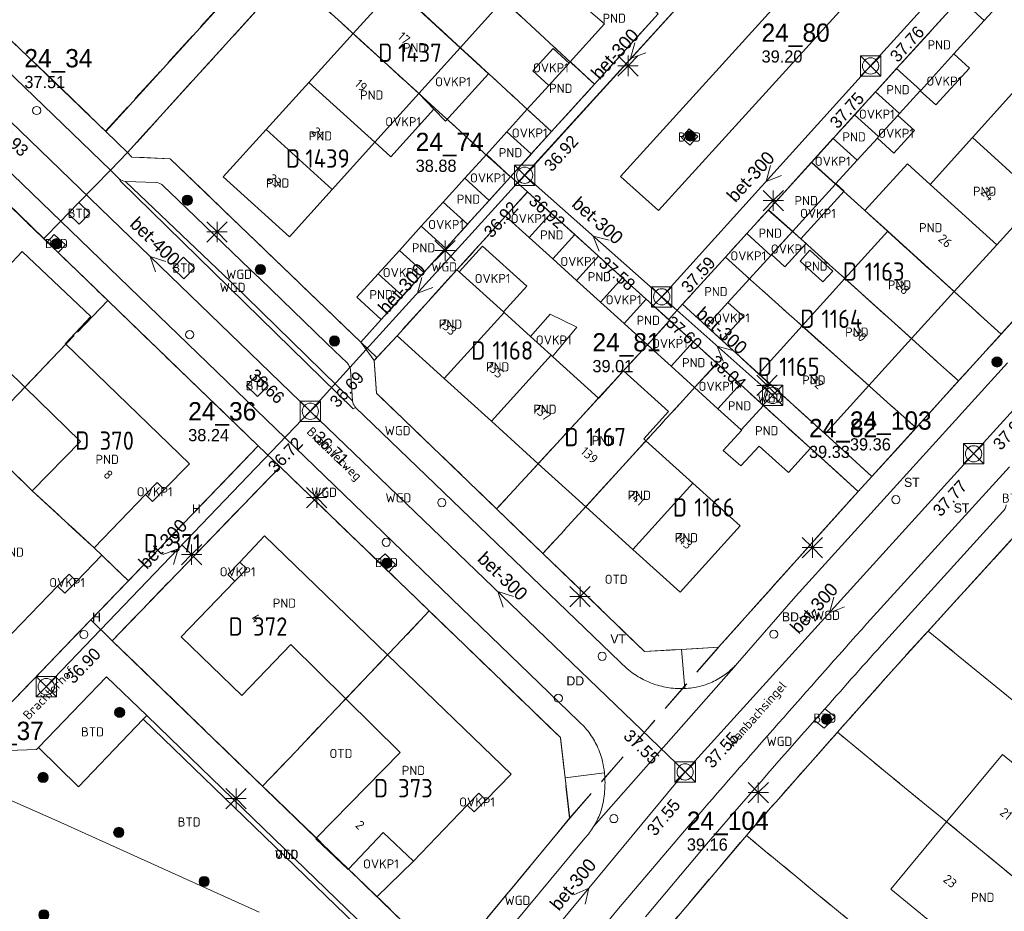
# Model space of a CAD drawing. Header units: metres. Extents: x 207644 to 210135, y 370459 to 373417.
# Tile 166 of 256: x 208797 to 208894, y 371656 to 371744. Entities that reach past the tile are written whole.
import ezdxf
from ezdxf.enums import TextEntityAlignment as Align

# ---------------------------------------------------------------- set-up
doc = ezdxf.new("R2010")
doc.units = ezdxf.units.M
doc.linetypes.add('HIDDEN2', pattern=[4.7625, 3.175, -1.5875])
for name, color, linetype in [('BTD', 7, 'Continuous'), ('combi_kolk', 7, 'Continuous'), ('CON_BxH300x300mm', 7, 'Continuous'), ('CON_BxH400x400mm', 7, 'Continuous'), ('DMM_BxH300x300mm', 7, 'Continuous'), ('DMM_BxH400x400mm', 7, 'Continuous'), ('GB', 1, 'Continuous'), ('GB07', 1, 'Continuous'), ('GB11', 1, 'Continuous'), ('INV_BxH300x300mm', 7, 'Continuous'), ('INV_BxH400x400mm', 7, 'Continuous'), ('KAD_perceelnummer', 212, 'Continuous'), ('KAD_sectie', 212, 'Continuous'), ('KAD_Vastgesteld_Perceel', 212, 'Continuous'), ('KO_INSPECTIE', 7, 'Continuous'), ('NAR', 7, 'Continuous'), ('NLV_inspectieput', 7, 'Continuous'), ('NNR_inspectieput', 7, 'Continuous'), ('NOD_inspectieput', 7, 'Continuous'), ('ORL', 7, 'Continuous'), ('OTD', 7, 'Continuous'), ('OVKP1', 7, 'Continuous'), ('PIJL', 7, 'Continuous'), ('PND', 7, 'Continuous'), ('VGO', 7, 'Continuous'), ('WGD', 7, 'Continuous')]:
    doc.layers.add(name, color=color, linetype=linetype)
for name, color, linetype, lineweight in [('GMV', 7, 'Continuous', 25), ('GP1', 7, 'Continuous', 30), ('Q21_lantaarnpaal', 1, 'Continuous', 0), ('Q26_boom', 72, 'Continuous', 0), ('Q28_rioolput', 153, 'Continuous', 0)]:
    doc.layers.add(name, color=color, linetype=linetype, lineweight=lineweight)
doc.styles.add('ISO', font='isocpeur.ttf', dxfattribs={"height": 1})
doc.styles.add('ISOCP', font='ISOCP.shx', dxfattribs={"height": 1.8})

# ---------------------------------------------------------------- blocks, each defined once
blk = doc.blocks.new('ACMAP_ANN_TEMPLATE_Vastgesteld_Perceelnummer')
at = {"layer": 'KAD_perceelnummer', "style": 'ISOCP'}
blk.add_attdef('Perceelnummer', text='', height=1.8, dxfattribs=at).set_placement((0, 0), align=Align.MIDDLE)
at = {"layer": 'KAD_sectie', "style": 'ISOCP'}
blk.add_attdef('sectie', text='', height=1.8, dxfattribs=at).set_placement((-2.7, 0), align=Align.MIDDLE_RIGHT)
blk = doc.blocks.new('Q21')
for p, q in [((-1, 1), (0, 0)), ((0, 1), (0, 0)), ((0, 0), (1, 1)), ((-1, 0), (0, 0)), ((-1, -1), (0, 0)), ((0, 0), (1, 0)), ((0, 0), (0, -1)), ((0, 0), (1, -1))]:
    blk.add_line(p, q)
blk = doc.blocks.new('Q28')
at = {"linetype": 'Continuous'}
for p, q in [((-1, -1), (1, 1)), ((-1, 1), (1, -1))]:
    blk.add_line(p, q, dxfattribs=at)
blk.add_lwpolyline([(1, 1), (1, -1), (-1, -1), (-1, 1)], close=True)
blk = doc.blocks.new('Q26')
blk.add_hatch(color=256).paths.add_polyline_path([(-0.452, -0.01, 1), (0.548, -0.01, 1)])
blk.add_circle((0.048, -0.01), 0.5)

msp = doc.modelspace()

# ---------------------------------------------------------------- linework, layer by layer
at = {"layer": 'combi_kolk', "color": 253, "lineweight": 13}
for centre in [(208799.06, 371735.05), (208814.1, 371713.02), (208838.87, 371696.51), (208883.49, 371696.8), (208833.41, 371692.61), (208803.7, 371683.55), (208871.49, 371683.58), (208854.63, 371681.41), (208850.32, 371677.29), (208855.77, 371665.46)]:
    msp.add_circle(centre, 0.4, dxfattribs=at)
at = {"layer": 'CON_BxH300x300mm', "color": 253, "linetype": 'Continuous', "lineweight": 13}
for points in [[(208901.93, 371762.5), (208881, 371739.43)], [(208847.01, 371728.69), (208867.81, 371751.61)], [(208881, 371739.43), (208860.48, 371716.74)], [(208919.21, 371732.22), (208891.12, 371701.31)], [(208825.95, 371705.49), (208847.01, 371728.69)], [(208847.01, 371728.69), (208860.48, 371716.74)], [(208860.48, 371716.74), (208871.38, 371707.05)], [(208825.95, 371705.49), (208800, 371678.43)], [(208825.95, 371705.49), (208862.78, 371670.05)], [(208891.12, 371701.31), (208862.78, 371670.05)], [(208862.78, 371670.05), (208843.85, 371647.19)]]:
    msp.add_lwpolyline(points, dxfattribs=at)
at = {"layer": 'CON_BxH400x400mm', "color": 253, "linetype": 'Continuous', "lineweight": 13}
msp.add_lwpolyline([(208794.46, 371735.9), (208825.95, 371705.49)], dxfattribs=at)
at = {"layer": 'GB', "color": 253, "linetype": 'Continuous', "lineweight": 13}
for points in [[(208830.151, 371742.609), (208834.264, 371747.146)], [(208840.682, 371741.221), (208844.879, 371745.872)], [(208883.564, 371739.17), (208889.805, 371746.042)], [(208894.116, 371746.049), (208892.164, 371743.9)], [(208853.861, 371737.63), (208860.129, 371744.548)], [(208892.164, 371743.9), (208889.177, 371740.612)], [(208851.496, 371739.843), (208854.868, 371743.566)], [(208825.804, 371737.815), (208830.151, 371742.609)], [(208836.615, 371736.716), (208830.151, 371742.609)], [(208851.383, 371739.718), (208851.496, 371739.843)], [(208881.498, 371736.896), (208883.564, 371739.17)], [(208821.599, 371733.177), (208825.804, 371737.815)], [(208847.263, 371735.17), (208849.386, 371737.514)], [(208849.64, 371732.972), (208853.861, 371737.63)], [(208885.886, 371736.99), (208883.855, 371734.755)], [(208891.017, 371732.4), (208895.188, 371737.014)], [(208877.314, 371732.289), (208879.433, 371734.622)], [(208821.599, 371733.177), (208817.395, 371728.539)], [(208843.245, 371730.734), (208845.254, 371732.952)], [(208881.665, 371732.344), (208879.694, 371730.175)], [(208881.789, 371732.481), (208881.665, 371732.344)], [(208886.85, 371727.79), (208891.017, 371732.4)], [(208828.101, 371727.283), (208832.295, 371731.93)], [(208845.638, 371728.554), (208847.653, 371730.779)], [(208875.195, 371729.956), (208870.932, 371725.262)], [(208817.395, 371728.539), (208823.916, 371722.646)], [(208841.121, 371728.389), (208838.997, 371726.044)], [(208845.626, 371728.541), (208845.638, 371728.554)], [(208823.916, 371722.646), (208828.101, 371727.283)], [(208897.57, 371726.447), (208893.392, 371721.848)], [(208843.52, 371726.216), (208841.396, 371723.872)], [(208851.934, 371722.854), (208849.619, 371724.947)], [(208870.932, 371725.262), (208868.832, 371722.95)], [(208873.321, 371723.161), (208870.932, 371725.262)], [(208834.707, 371721.308), (208836.852, 371723.676)], [(208849.774, 371720.465), (208847.459, 371722.565)], [(208873.321, 371723.161), (208871.187, 371720.811)], [(208878.479, 371718.532), (208882.681, 371723.179)], [(208893.392, 371721.848), (208889.215, 371717.249)], [(208797.63, 371721.189), (208795.161, 371718.583)], [(208804.382, 371714.794), (208797.63, 371721.189)], [(208837.105, 371719.135), (208839.25, 371721.503)], [(208856.622, 371718.616), (208854.282, 371720.731)], [(208866.732, 371720.638), (208862.524, 371716.005)], [(208832.616, 371718.999), (208830.525, 371716.69)], [(208840.346, 371719.391), (208834.467, 371712.909)], [(208840.572, 371719.187), (208840.346, 371719.391)], [(208844.925, 371715.248), (208840.572, 371719.187)], [(208854.455, 371716.219), (208852.115, 371718.342)], [(208869.091, 371718.504), (208866.982, 371716.183)], [(208874.277, 371713.883), (208878.479, 371718.532)], [(208832.922, 371714.518), (208835.014, 371716.826)], [(208889.215, 371717.249), (208885.024, 371712.634)], [(208830.525, 371716.69), (208832.922, 371714.518)], [(208861.168, 371714.506), (208858.947, 371716.514)], [(208864.872, 371713.861), (208862.524, 371716.005)], [(208866.982, 371716.183), (208864.872, 371713.861)], [(208801.856, 371712.127), (208804.382, 371714.794)], [(208844.981, 371715.198), (208844.925, 371715.248)], [(208847.572, 371712.853), (208844.981, 371715.198)], [(208859.089, 371712.015), (208856.772, 371714.117)], [(208861.267, 371714.416), (208861.168, 371714.506)], [(208870.028, 371709.183), (208874.277, 371713.883)], [(208797.888, 371707.856), (208792.486, 371713.12)], [(208839.101, 371708.709), (208834.467, 371712.909)], [(208801.915, 371712.071), (208801.856, 371712.127)], [(208814.089, 371700.331), (208801.915, 371712.071)], [(208849.618, 371711.002), (208847.572, 371712.853)], [(208865.934, 371710.181), (208863.577, 371712.32)], [(208885.024, 371712.634), (208880.829, 371708.016)], [(208849.753, 371710.88), (208849.618, 371711.002)], [(208854.269, 371706.795), (208849.753, 371710.88)], [(208863.711, 371707.823), (208861.4, 371709.919)], [(208870.028, 371709.183), (208876.527, 371703.279)], [(208843.736, 371704.51), (208839.101, 371708.709)], [(208868.179, 371708.143), (208870.47, 371706.064)], [(208797.888, 371707.856), (208803.357, 371702.527)], [(208880.829, 371708.016), (208876.527, 371703.279)], [(208854.302, 371706.765), (208854.269, 371706.795)], [(208866.003, 371705.744), (208868.294, 371703.665)], [(208870.47, 371706.064), (208875.098, 371701.864)], [(208848.34, 371700.339), (208843.736, 371704.51)], [(208868.294, 371703.665), (208868.346, 371703.618)], [(208793.213, 371702.963), (208798.631, 371697.673)], [(208803.357, 371702.527), (208798.631, 371697.673)], [(208858.924, 371702.584), (208858.707, 371702.78)], [(208863.533, 371698.414), (208858.924, 371702.584)], [(208870.067, 371702.056), (208872.929, 371699.46)], [(208872.929, 371699.46), (208875.098, 371701.864)], [(208811.601, 371697.795), (208814.089, 371700.331)], [(208853.007, 371696.11), (208848.34, 371700.339)], [(208809.764, 371697.3), (208810.895, 371698.475)], [(208810.895, 371698.475), (208811.601, 371697.795)], [(208863.533, 371698.414), (208868.17, 371694.219)], [(208804.72, 371692.06), (208809.764, 371697.3)], [(208857.64, 371691.911), (208853.007, 371696.11)], [(208868.17, 371694.219), (208862.275, 371687.712)], [(208821.439, 371693.256), (208819.009, 371690.675)], [(208833.54, 371681.556), (208821.439, 371693.256)], [(208804.72, 371692.06), (208805.46, 371691.348)], [(208862.275, 371687.712), (208857.64, 371691.911)], [(208805.46, 371691.348), (208802.971, 371688.776)], [(208819.009, 371690.675), (208819.722, 371690.003)], [(208819.722, 371690.003), (208818.543, 371688.782)], [(208802.238, 371689.482), (208801.112, 371688.312)], [(208802.971, 371688.776), (208802.238, 371689.482)], [(208818.543, 371688.782), (208813.274, 371683.326)], [(208801.112, 371688.312), (208795.811, 371682.805)], [(208813.274, 371683.326), (208819.217, 371677.561)], [(208819.217, 371677.561), (208824.03, 371682.56)], [(208824.03, 371682.56), (208829.434, 371677.24)], [(208845.684, 371669.815), (208833.54, 371681.556)], [(208829.434, 371677.24), (208834.793, 371671.965)], [(208834.793, 371671.965), (208826.536, 371663.536)], [(208893.975, 371671.763), (208888.473, 371665.129)], [(208901.943, 371665.251), (208893.975, 371671.763)], [(208843.208, 371667.285), (208845.684, 371669.815)], [(208841.373, 371666.792), (208842.507, 371667.97)], [(208842.507, 371667.97), (208843.208, 371667.285)], [(208836.072, 371661.286), (208841.373, 371666.792)], [(208883.005, 371658.537), (208888.473, 371665.129)], [(208826.48, 371663.479), (208826.536, 371663.536)], [(208829.697, 371660.478), (208833.115, 371664.085)], [(208833.115, 371664.085), (208836.072, 371661.286)], [(208829.676, 371660.455), (208826.48, 371663.479)], [(208829.697, 371660.478), (208829.676, 371660.455)], [(208890.995, 371651.965), (208883.005, 371658.537)]]:
    msp.add_lwpolyline(points, dxfattribs=at)
at = {"layer": 'GB07', "color": 253, "linetype": 'Continuous', "lineweight": 13}
for points in [[(208840.682, 371741.221), (208834.264, 371747.146)], [(208892.164, 371743.9), (208889.805, 371746.042)], [(208853.861, 371737.63), (208851.496, 371739.843)], [(208885.925, 371737.026), (208883.564, 371739.17)], [(208832.295, 371731.93), (208825.804, 371737.815)], [(208885.886, 371736.99), (208885.925, 371737.026)], [(208849.64, 371732.972), (208847.263, 371735.17)], [(208881.789, 371732.481), (208879.433, 371734.622)], [(208821.599, 371733.177), (208828.101, 371727.283)], [(208891.017, 371732.4), (208897.57, 371726.447)], [(208843.245, 371730.734), (208845.626, 371728.541)], [(208877.561, 371727.827), (208875.195, 371729.956)], [(208886.85, 371727.79), (208893.392, 371721.848)], [(208841.396, 371723.872), (208838.997, 371726.044)], [(208851.934, 371722.854), (208849.774, 371720.465)], [(208882.681, 371723.179), (208889.215, 371717.249)], [(208834.707, 371721.308), (208837.105, 371719.135)], [(208869.091, 371718.504), (208866.732, 371720.638)], [(208856.622, 371718.616), (208854.455, 371716.219)], [(208878.479, 371718.532), (208885.024, 371712.634)], [(208844.981, 371715.198), (208839.101, 371708.709)], [(208861.267, 371714.416), (208859.089, 371712.015)], [(208874.277, 371713.883), (208880.829, 371708.016)], [(208797.888, 371707.856), (208801.915, 371712.071)], [(208843.736, 371704.51), (208849.618, 371711.002)], [(208865.934, 371710.181), (208863.711, 371707.823)], [(208854.269, 371706.795), (208848.34, 371700.339)], [(208868.294, 371703.665), (208870.47, 371706.064)], [(208858.924, 371702.584), (208853.007, 371696.11)], [(208863.533, 371698.414), (208857.64, 371691.911)], [(208798.631, 371697.673), (208804.72, 371692.06)], [(208833.54, 371681.556), (208829.434, 371677.24)], [(208901.044, 371654.799), (208888.473, 371665.129)]]:
    msp.add_lwpolyline(points, dxfattribs=at)
at = {"layer": 'GB11', "color": 253, "linetype": 'Continuous', "lineweight": 13}
for points in [[(208854.868, 371743.566), (208852.404, 371745.661)], [(208840.682, 371741.221), (208836.615, 371736.716)], [(208889.177, 371740.612), (208885.925, 371737.026)], [(208849.386, 371737.514), (208851.383, 371739.718)], [(208836.615, 371736.716), (208832.295, 371731.93)], [(208881.498, 371736.896), (208883.855, 371734.755)], [(208845.254, 371732.952), (208847.653, 371730.779)], [(208877.314, 371732.289), (208879.694, 371730.175)], [(208880.435, 371725.218), (208884.637, 371729.8)], [(208884.637, 371729.8), (208886.85, 371727.79)], [(208841.121, 371728.389), (208843.52, 371726.216)], [(208877.561, 371727.827), (208873.321, 371723.161)], [(208847.459, 371722.565), (208849.619, 371724.947)], [(208882.681, 371723.179), (208880.435, 371725.218)], [(208836.852, 371723.676), (208839.25, 371721.503)], [(208868.832, 371722.95), (208871.187, 371720.811)], [(208852.115, 371718.342), (208854.282, 371720.731)], [(208875.043, 371721.309), (208877.296, 371719.275), (208876.325, 371718.2), (208874.073, 371720.234), (208875.043, 371721.309)], [(208832.616, 371718.999), (208835.014, 371716.826)], [(208856.772, 371714.117), (208858.947, 371716.514)], [(208861.4, 371709.919), (208863.577, 371712.32)], [(208856.734, 371709.454), (208854.302, 371706.765)], [(208861.139, 371705.469), (208856.734, 371709.454)], [(208866.003, 371705.744), (208868.179, 371708.143)], [(208858.707, 371702.78), (208861.139, 371705.469)], [(208868.346, 371703.618), (208866.5, 371701.632)], [(208866.5, 371701.632), (208868.248, 371700.118)], [(208868.248, 371700.118), (208870.067, 371702.056)]]:
    msp.add_lwpolyline(points, dxfattribs=at)
at = {"layer": 'GMV', "color": 253, "linetype": 'Continuous', "lineweight": 13}
for points in [[(208801.426, 371724.18), (208700.793, 371821.365)], [(208715.331, 371817.025), (208806.308, 371729.174)], [(208865.547, 371794.366), (208807.996, 371730.934)], [(208889.406, 371775.388), (208846.348, 371727.909)], [(208856.431, 371728.561), (208889.676, 371765.208)], [(208772.812, 371764.76), (208805.867, 371732.985)], [(208893.407, 371761.822), (208860.165, 371725.216)], [(208881.139, 371699.081), (208935.626, 371759.203)], [(208805.867, 371732.985), (208823.717, 371752.651)], [(208879.433, 371734.622), (208881.498, 371736.896)], [(208862.414, 371732.381), (208863.188, 371733.248)], [(208863.188, 371733.248), (208864.014, 371732.51)], [(208805.867, 371732.985), (208807.996, 371730.934)], [(208847.653, 371730.779), (208849.64, 371732.972)], [(208863.24, 371731.643), (208862.414, 371732.381)], [(208864.014, 371732.51), (208863.24, 371731.643)], [(208875.195, 371729.956), (208877.314, 371732.289)], [(208791.333, 371730.626), (208799.758, 371722.48)], [(208807.996, 371730.934), (208806.308, 371729.174)], [(208807.996, 371730.934), (208808.426, 371730.48)], [(208808.426, 371730.48), (208812.174, 371730.312)], [(208812.174, 371730.312), (208830.899, 371712.291)], [(208806.308, 371729.174), (208803.209, 371726.01)], [(208806.308, 371729.174), (208807.161, 371728.35)], [(208807.161, 371728.35), (208807.285, 371728.107)], [(208845.626, 371728.541), (208843.52, 371726.216)], [(208845.638, 371728.554), (208846.348, 371727.909)], [(208860.165, 371725.216), (208856.431, 371728.561)], [(208807.285, 371728.107), (208830.151, 371705.745)], [(208818.135, 371718.209), (208807.793, 371728.086)], [(208807.793, 371728.086), (208810.802, 371727.964)], [(208811.501, 371727.662), (208812.947, 371726.268)], [(208847.302, 371727.042), (208846.348, 371727.909)], [(208847.302, 371727.042), (208845.144, 371724.665)], [(208849.619, 371724.947), (208847.302, 371727.042)], [(208803.209, 371726.01), (208802.167, 371724.932)], [(208803.209, 371726.01), (208804.294, 371724.962)], [(208812.947, 371726.268), (208813.796, 371725.45)], [(208813.796, 371725.45), (208820.082, 371719.391)], [(208802.104, 371724.869), (208801.426, 371724.18)], [(208802.167, 371724.932), (208802.104, 371724.869)], [(208803.251, 371723.884), (208802.167, 371724.932)], [(208804.218, 371724.884), (208803.251, 371723.884)], [(208804.294, 371724.962), (208804.218, 371724.884)], [(208840.346, 371719.391), (208845.144, 371724.665)], [(208799.758, 371722.48), (208801.426, 371724.18)], [(208852.3, 371675.05), (208801.426, 371724.18)], [(208839.25, 371721.503), (208841.396, 371723.872)], [(208800.783, 371722.875), (208800.11, 371722.139)], [(208801.889, 371721.851), (208800.783, 371722.875)], [(208854.282, 371720.731), (208851.934, 371722.854)], [(208868.832, 371722.95), (208866.732, 371720.638)], [(208800.11, 371722.139), (208799.758, 371722.48)], [(208801.179, 371721.105), (208800.11, 371722.139)], [(208801.179, 371721.105), (208801.889, 371721.851)], [(208820.834, 371702.1), (208801.179, 371721.105)], [(208812.499, 371719.607), (208813.493, 371720.636)], [(208813.493, 371720.636), (208814.545, 371719.62)], [(208812.451, 371719.558), (208812.499, 371719.607)], [(208813.535, 371718.509), (208812.451, 371719.558)], [(208814.578, 371719.588), (208813.535, 371718.509)], [(208814.545, 371719.62), (208814.578, 371719.588)], [(208820.082, 371719.391), (208820.976, 371718.529)], [(208835.014, 371716.826), (208837.105, 371719.135)], [(208830.098, 371706.51), (208818.135, 371718.209)], [(208820.976, 371718.529), (208827.519, 371712.222)], [(208858.947, 371716.514), (208856.622, 371718.616)], [(208861.168, 371714.506), (208862.524, 371716.005)], [(208832.922, 371714.518), (208830.899, 371712.291)], [(208863.577, 371712.32), (208861.267, 371714.416)], [(208866.392, 371712.482), (208864.872, 371713.861)], [(208834.467, 371712.909), (208832.227, 371710.477)], [(208827.519, 371712.222), (208828.341, 371711.43)], [(208830.899, 371712.291), (208832.227, 371710.477)], [(208866.392, 371712.482), (208870.028, 371709.183)], [(208828.341, 371711.43), (208829.561, 371710.254)], [(208832.227, 371710.477), (208832.442, 371707.284)], [(208865.934, 371710.181), (208868.179, 371708.143)], [(208894.464, 371710.246), (208873.671, 371687.317)], [(208819.669, 371707.996), (208820.712, 371709.075)], [(208820.712, 371709.075), (208821.797, 371708.027)], [(208830.098, 371706.51), (208829.888, 371709.556)], [(208821.797, 371708.027), (208821.736, 371707.964)], [(208819.686, 371707.98), (208819.669, 371707.996)], [(208820.723, 371706.978), (208819.686, 371707.98)], [(208821.204, 371707.414), (208820.754, 371706.948)], [(208821.736, 371707.964), (208821.204, 371707.414)], [(208832.442, 371707.284), (208858.787, 371681.881)], [(208820.754, 371706.948), (208820.723, 371706.978)], [(208830.402, 371705.876), (208830.151, 371705.745)], [(208830.402, 371705.876), (208830.337, 371705.975)], [(208856.351, 371680.857), (208830.402, 371705.876)], [(208876.527, 371703.279), (208881.139, 371699.081)], [(208796.168, 371676.447), (208820.834, 371702.1)], [(208820.834, 371702.1), (208822.972, 371700.029)], [(208875.098, 371701.864), (208879.779, 371697.62)], [(208806.485, 371682.937), (208822.972, 371700.029)], [(208832.549, 371690.783), (208822.972, 371700.029)], [(208880.649, 371684.633), (208894.655, 371700.029)], [(208881.139, 371699.081), (208879.779, 371697.62)], [(208866.061, 371682.303), (208879.779, 371697.62)], [(208894.01, 371695.625), (208882.451, 371682.919)], [(208896.723, 371694.945), (208884.256, 371681.257)], [(208833.302, 371691.473), (208832.549, 371690.783)], [(208833.65, 371689.721), (208832.549, 371690.783)], [(208834.33, 371690.422), (208833.302, 371691.473)], [(208833.65, 371689.721), (208834.33, 371690.422)], [(208850.521, 371673.434), (208833.65, 371689.721)], [(208873.671, 371687.317), (208867.908, 371680.734)], [(208826.536, 371663.536), (208806.485, 371682.937)], [(208858.787, 371681.881), (208862.424, 371682.092)], [(208862.424, 371682.092), (208866.061, 371682.303)], [(208862.424, 371682.092), (208862.74, 371678.241)], [(208867.777, 371680.585), (208853.788, 371664.67)], [(208857.077, 371680.189), (208856.351, 371680.857)], [(208867.843, 371680.659), (208867.777, 371680.585)], [(208867.908, 371680.734), (208867.843, 371680.659)], [(208805.938, 371679.399), (208799.226, 371672.438)], [(208809.88, 371675.583), (208805.938, 371679.399)], [(208876.518, 371676.263), (208876.005, 371675.683)], [(208876.518, 371676.263), (208877.514, 371675.448)], [(208809.539, 371675.226), (208803.182, 371668.573)], [(208809.88, 371675.583), (208809.539, 371675.226)], [(208809.539, 371675.226), (208837.357, 371648.296)], [(208812.16, 371673.384), (208809.88, 371675.583)], [(208876.005, 371675.683), (208875.493, 371675.103)], [(208877.514, 371675.448), (208876.439, 371674.355)], [(208876.439, 371674.355), (208875.493, 371675.103)], [(208837.705, 371648.655), (208812.16, 371673.384)], [(208850.978, 371669.468), (208850.521, 371673.434)], [(208796.256, 371672.158), (208799.047, 371672.253)], [(208799.047, 371672.253), (208799.226, 371672.438)], [(208803.182, 371668.573), (208799.226, 371672.438)], [(208801.088, 371665.251), (208790.717, 371669.796)], [(208850.978, 371669.468), (208854.85, 371669.972)], [(208851.435, 371665.501), (208850.978, 371669.468)], [(208839.472, 371651.02), (208851.435, 371665.501)], [(208820.925, 371656.26), (208801.088, 371665.251)], [(208856.237, 371656.62), (208863.258, 371664.897)], [(208852.92, 371663.522), (208844.001, 371652.786)], [(208868.796, 371663.805), (208857.955, 371651.004)], [(208865.079, 371663.169), (208858.89, 371655.809)], [(208829.697, 371660.478), (208839.472, 371651.02)], [(208849.433, 371648.336), (208856.237, 371656.62)]]:
    msp.add_lwpolyline(points, dxfattribs=at)
for points in [[(208807.793, 371728.086, -0.167565), (208807.161, 371728.35)], [(208810.802, 371727.964, -0.15123), (208811.501, 371727.662)], [(208829.561, 371710.254, -0.164825), (208829.888, 371709.556)], [(208830.337, 371705.975, -0.173452), (208830.098, 371706.51)], [(208894.31, 371696.283, -0.200503), (208894.01, 371695.625)], [(208863.258, 371664.897, -0.00299), (208880.649, 371684.633)], [(208882.451, 371682.919, 0.001667), (208876.518, 371676.263)], [(208884.256, 371681.257, 0.001945), (208868.796, 371663.805)], [(208858.332, 371679.311, -0.046373), (208857.077, 371680.189)], [(208867.777, 371680.585, -0.044866), (208866.85, 371679.73)], [(208859.729, 371678.68, -0.046432), (208858.332, 371679.311)], [(208866.85, 371679.73, -0.051239), (208865.612, 371678.963)], [(208861.213, 371678.316, -0.047299), (208859.729, 371678.68)], [(208862.74, 371678.241, -0.050401), (208861.213, 371678.316)], [(208862.74, 371678.241, 0.049518), (208864.212, 371678.458)], [(208865.612, 371678.963, -0.055051), (208864.212, 371678.458)], [(208852.3, 371675.05, -0.048919), (208853.333, 371673.917)], [(208875.493, 371675.103, 0.003041), (208865.079, 371663.169)], [(208853.333, 371673.917, -0.053244), (208854.123, 371672.603)], [(208854.123, 371672.603, -0.051409), (208854.663, 371671.052)], [(208854.85, 371669.972, 0.0306), (208854.663, 371671.052)], [(208854.825, 371667.671, 0.044491), (208854.893, 371669.425)], [(208854.893, 371669.425, 0.016495), (208854.85, 371669.972)], [(208854.416, 371665.965, 0.054474), (208854.825, 371667.671)], [(208853.788, 371664.67, 0.053767), (208854.416, 371665.965)], [(208853.788, 371664.67, -0.043636), (208852.92, 371663.522)]]:
    msp.add_lwpolyline(points, format="xyb", dxfattribs=at)
at = {"layer": 'GP1', "color": 253, "linetype": 'Continuous', "lineweight": 13}
for points in [[(208840.682, 371741.221), (208843.461, 371738.668), (208839.234, 371733.993), (208838.076, 371735.197)], [(208847.804, 371738.947), (208849.801, 371741.152)], [(208849.801, 371741.152), (208851.383, 371739.718)], [(208889.177, 371740.612), (208890.707, 371739.222)], [(208890.707, 371739.222), (208887.416, 371735.6)], [(208849.386, 371737.514), (208847.804, 371738.947)], [(208838.076, 371735.197), (208836.615, 371736.716)], [(208887.416, 371735.6), (208885.886, 371736.99)], [(208833.869, 371730.503), (208838.076, 371735.197)], [(208845.254, 371732.952), (208847.263, 371735.17)], [(208881.665, 371732.344), (208883.291, 371730.861), (208885.312, 371733.085), (208883.686, 371734.568)], [(208883.686, 371734.568), (208881.789, 371732.481)], [(208883.855, 371734.755), (208883.686, 371734.568)], [(208832.295, 371731.93), (208833.869, 371730.503)], [(208843.245, 371730.734), (208841.121, 371728.389)], [(208879.694, 371730.175), (208877.599, 371727.869)], [(208877.599, 371727.869), (208877.561, 371727.827)], [(208877.599, 371727.869), (208878.417, 371727.126)], [(208878.417, 371727.126), (208874.152, 371722.431)], [(208836.852, 371723.676), (208838.997, 371726.044)], [(208847.459, 371722.565), (208845.144, 371724.665)], [(208871.257, 371720.888), (208873.321, 371723.161)], [(208874.152, 371722.431), (208873.321, 371723.161)], [(208847.228, 371717.794), (208842.875, 371721.733), (208840.572, 371719.187)], [(208874.664, 371721.981), (208872.58, 371719.687)], [(208874.152, 371722.431), (208874.664, 371721.981)], [(208834.707, 371721.308), (208832.616, 371718.999)], [(208871.187, 371720.811), (208869.091, 371718.504)], [(208872.58, 371719.687), (208871.257, 371720.888)], [(208852.115, 371718.342), (208849.774, 371720.465)], [(208847.228, 371717.794), (208844.925, 371715.248)], [(208856.772, 371714.117), (208854.455, 371716.219)], [(208866.982, 371716.183), (208868.5, 371714.803), (208866.392, 371712.482)], [(208849.753, 371710.88), (208852.135, 371713.744), (208849.517, 371715.047), (208847.572, 371712.853)], [(208861.4, 371709.919), (208859.089, 371712.015)], [(208863.711, 371707.823), (208866.003, 371705.744)], [(208811.601, 371697.795), (208810.453, 371696.625), (208809.764, 371697.3)], [(208819.009, 371690.675), (208817.845, 371689.439), (208818.543, 371688.782)], [(208802.971, 371688.776), (208801.842, 371687.609)], [(208801.112, 371688.312), (208801.842, 371687.609)], [(208843.208, 371667.285), (208842.063, 371666.116), (208841.373, 371666.792)], [(208832.49, 371657.776), (208836.072, 371661.286)], [(208829.697, 371660.478), (208832.49, 371657.776)]]:
    msp.add_lwpolyline(points, dxfattribs=at)
at = {"layer": 'KAD_Vastgesteld_Perceel', "color": 253, "linetype": 'HIDDEN2', "lineweight": 13}
for points in [[(208885, 371815.865), (208866.861, 371795.87), (208865.547, 371794.366), (208852.958, 371780.491), (208848.799, 371775.907), (208838.288, 371764.322), (208832.208, 371757.621), (208827.967, 371752.947), (208823.822, 371748.378), (208807.996, 371730.934), (208805.836, 371733.015), (208823.714, 371752.648), (208825.068, 371754.145), (208833.478, 371763.428), (208837.643, 371768.024), (208841.796, 371772.608), (208862.732, 371795.715), (208866.869, 371800.281), (208871.099, 371804.949), (208875.155, 371809.425), (208882.881, 371817.952), (208885, 371815.865)], [(208927.234, 371749.943), (208893.818, 371713.071), (208875.204, 371729.966), (208908.653, 371766.794), (208927.234, 371749.943)], [(208853.865, 371737.633), (208832.208, 371757.621), (208838.288, 371764.322), (208860.129, 371744.548), (208853.865, 371737.633)], [(208817.332, 371758.532), (208823.714, 371752.648), (208805.836, 371733.015), (208795.112, 371743.321), (208799.833, 371748.538), (208812.871, 371762.574), (208817.332, 371758.532)], [(208832.208, 371757.621), (208853.865, 371737.633), (208849.646, 371732.974), (208827.967, 371752.947), (208832.208, 371757.621)], [(208845.609, 371728.517), (208823.822, 371748.378), (208827.967, 371752.947), (208849.646, 371732.974), (208845.609, 371728.517)], [(208832.926, 371714.515), (208830.899, 371712.291), (208812.174, 371730.312), (208808.426, 371730.48), (208807.996, 371730.934), (208823.822, 371748.378), (208845.609, 371728.517), (208832.926, 371714.515)], [(208793.199, 371702.949), (208787.777, 371708.27), (208781.138, 371714.773), (208778.432, 371717.328), (208791.283, 371730.638), (208806.039, 371716.387), (208793.199, 371702.949)], [(208893.818, 371713.071), (208889.647, 371708.469), (208870.967, 371725.301), (208875.204, 371729.966), (208893.818, 371713.071)], [(208834.467, 371712.909), (208840.346, 371719.391), (208845.144, 371724.665), (208847.302, 371727.042), (208861.255, 371714.402), (208844.256, 371695.892), (208832.442, 371707.284), (208832.227, 371710.477), (208832.488, 371710.762), (208834.467, 371712.909)], [(208889.647, 371708.469), (208885.47, 371703.86), (208866.732, 371720.638), (208870.967, 371725.301), (208889.647, 371708.469)], [(208885.47, 371703.86), (208881.139, 371699.081), (208876.527, 371703.279), (208870.034, 371709.148), (208864.872, 371713.861), (208862.524, 371716.005), (208866.732, 371720.638), (208885.47, 371703.86)], [(208820.834, 371702.1), (208808.068, 371688.823), (208805.458, 371691.35), (208804.733, 371692.032), (208798.631, 371697.673), (208793.199, 371702.949), (208806.039, 371716.387), (208820.834, 371702.1)], [(208861.255, 371714.402), (208865.889, 371710.205), (208848.802, 371691.509), (208844.256, 371695.892), (208861.255, 371714.402)], [(208879.779, 371697.62), (208866.061, 371682.303), (208858.787, 371681.881), (208848.802, 371691.509), (208865.889, 371710.205), (208875.098, 371701.864), (208879.779, 371697.62)], [(208796.163, 371676.442), (208781.396, 371690.743), (208793.199, 371702.949), (208798.631, 371697.673), (208804.733, 371692.032), (208805.458, 371691.35), (208808.068, 371688.823), (208804.372, 371684.979), (208796.163, 371676.442)], [(208806.485, 371682.937), (208804.372, 371684.979), (208808.068, 371688.823), (208820.834, 371702.1), (208822.972, 371700.029), (208806.485, 371682.937)], [(208837.641, 371685.868), (208821.263, 371668.649), (208806.485, 371682.937), (208822.972, 371700.029), (208837.641, 371685.868)], [(208886.652, 371683.887), (208896.154, 371694.321), (208928.984, 371666.881), (208920.164, 371656.486), (208886.652, 371683.887)], [(208837.641, 371685.868), (208850.521, 371673.434), (208851.429, 371665.493), (208839.485, 371651.032), (208821.263, 371668.649), (208837.641, 371685.868)], [(208877.743, 371673.946), (208884.256, 371681.257), (208886.652, 371683.887), (208920.164, 371656.486), (208911.511, 371646.198), (208877.743, 371673.946)], [(208868.796, 371663.805), (208877.743, 371673.946), (208911.511, 371646.198), (208902.743, 371635.772), (208868.796, 371663.805)], [(208860.023, 371653.446), (208868.796, 371663.805), (208902.743, 371635.772), (208894.123, 371625.528), (208860.023, 371653.446)]]:
    msp.add_lwpolyline(points, close=True, dxfattribs=at)
for points in [[(208908.653, 371766.794), (208875.204, 371729.966), (208870.967, 371725.301), (208866.732, 371720.638), (208862.524, 371716.005), (208864.872, 371713.861), (208870.034, 371709.148), (208876.527, 371703.279), (208881.139, 371699.081), (208879.779, 371697.62), (208875.098, 371701.864), (208875.098, 371701.864), (208865.889, 371710.205), (208861.255, 371714.402), (208847.302, 371727.042), (208845.144, 371724.665), (208840.346, 371719.391), (208834.467, 371712.909), (208832.488, 371710.762), (208830.899, 371712.291), (208832.926, 371714.515), (208845.609, 371728.517), (208849.646, 371732.974), (208853.865, 371737.633), (208860.129, 371744.548)], [(208694.9, 371757.493), (208709.747, 371743.218), (208724.491, 371729.043), (208726.583, 371726.967), (208741.407, 371712.618), (208756.118, 371698.38), (208764.536, 371707.097), (208766.611, 371705.085), (208779.128, 371692.94), (208781.396, 371690.743), (208796.163, 371676.442), (208804.372, 371684.979), (208806.485, 371682.937), (208821.263, 371668.649), (208839.485, 371651.032), (208849.545, 371640.773), (208862.969, 371629.017), (208880.974, 371619.008), (208884.967, 371617.908), (208888.231, 371618.531), (208894.123, 371625.528), (208902.743, 371635.772)], [(208896.154, 371694.321), (208886.652, 371683.887), (208884.256, 371681.257), (208877.743, 371673.946), (208868.796, 371663.805), (208860.023, 371653.446), (208857.955, 371651.004), (208849.545, 371640.773), (208839.485, 371651.032), (208851.429, 371665.493), (208866.061, 371682.303), (208879.779, 371697.62), (208881.139, 371699.081), (208885.47, 371703.86), (208889.647, 371708.469), (208893.818, 371713.071), (208927.234, 371749.943)], [(208790.555, 371747.7), (208795.112, 371743.321), (208805.836, 371733.015), (208807.996, 371730.934), (208808.426, 371730.48), (208812.174, 371730.312), (208830.899, 371712.291), (208832.488, 371710.762), (208832.227, 371710.477), (208832.442, 371707.284), (208844.256, 371695.892), (208848.802, 371691.509), (208858.787, 371681.881), (208866.061, 371682.303), (208851.429, 371665.493), (208850.521, 371673.434), (208837.641, 371685.868), (208822.972, 371700.029), (208820.834, 371702.1), (208806.039, 371716.387), (208791.283, 371730.638), (208789.284, 371732.728), (208774.472, 371746.976)]]:
    msp.add_lwpolyline(points, dxfattribs=at)
at = {"layer": 'NOD_inspectieput', "color": 253, "lineweight": 13}
for centre in [(208881, 371739.43), (208847.01, 371728.69), (208860.48, 371716.74), (208871.38, 371707.05), (208825.95, 371705.49), (208891.12, 371701.31), (208800, 371678.43), (208862.78, 371670.05)]:
    msp.add_circle(centre, 0.8, dxfattribs=at)
at = {"layer": 'PIJL', "color": 253, "lineweight": 13}
for points in [[(208857.84, 371741.7), (208857.41, 371740.15), (208858.91, 371740.73)], [(208871.17, 371729.64), (208870.74, 371728.08), (208872.24, 371728.67)], [(208855.3, 371722.3), (208853.75, 371722.71), (208854.34, 371721.22)], [(208811.74, 371720.21), (208810.21, 371720.7), (208810.74, 371719.18)], [(208836.91, 371718.64), (208836.48, 371717.09), (208837.98, 371717.67)], [(208867.48, 371711.48), (208865.93, 371711.9), (208866.53, 371710.4)], [(208811.46, 371691.42), (208812.98, 371691.96), (208812.5, 371690.42)], [(208845.9, 371687.29), (208844.36, 371687.77), (208844.9, 371686.25)], [(208877.38, 371687.23), (208876.95, 371685.68), (208878.45, 371686.26)], [(208851.84, 371657.97), (208853.32, 371658.62), (208852.95, 371657.05)]]:
    msp.add_lwpolyline(points, dxfattribs=at)

# ---------------------------------------------------------------- block references
at = {"layer": 'KAD_Vastgesteld_Perceel', "color": 253, "linetype": 'HIDDEN2', "lineweight": 13}
ref = msp.add_blockref('ACMAP_ANN_TEMPLATE_Vastgesteld_Perceelnummer', (208836.717, 371740.732), dxfattribs=at)
ref.add_attrib('Perceelnummer', '1437', dxfattribs={"layer": 'KAD_perceelnummer', "lineweight": 13, "height": 1.8, "style": 'ISOCP'}).set_placement((208836.717, 371740.732), align=Align.MIDDLE)
ref.add_attrib('sectie', 'D', dxfattribs={"layer": 'KAD_sectie', "lineweight": 13, "height": 1.8, "style": 'ISOCP'}).set_placement((208834.017, 371740.732), align=Align.MIDDLE_RIGHT)
ref = msp.add_blockref('ACMAP_ANN_TEMPLATE_Vastgesteld_Perceelnummer', (208827.644, 371730.335), dxfattribs=at)
ref.add_attrib('Perceelnummer', '1439', dxfattribs={"layer": 'KAD_perceelnummer', "lineweight": 13, "height": 1.8, "style": 'ISOCP'}).set_placement((208827.644, 371730.335), align=Align.MIDDLE)
ref.add_attrib('sectie', 'D', dxfattribs={"layer": 'KAD_sectie', "lineweight": 13, "height": 1.8, "style": 'ISOCP'}).set_placement((208824.944, 371730.335), align=Align.MIDDLE_RIGHT)
ref = msp.add_blockref('ACMAP_ANN_TEMPLATE_Vastgesteld_Perceelnummer', (208882.382, 371719.218), dxfattribs=at)
ref.add_attrib('Perceelnummer', '1163', dxfattribs={"layer": 'KAD_perceelnummer', "lineweight": 13, "height": 1.8, "style": 'ISOCP'}).set_placement((208882.382, 371719.218), align=Align.MIDDLE)
ref.add_attrib('sectie', 'D', dxfattribs={"layer": 'KAD_sectie', "lineweight": 13, "height": 1.8, "style": 'ISOCP'}).set_placement((208879.682, 371719.218), align=Align.MIDDLE_RIGHT)
ref = msp.add_blockref('ACMAP_ANN_TEMPLATE_Vastgesteld_Perceelnummer', (208878.181, 371714.581), dxfattribs=at)
ref.add_attrib('Perceelnummer', '1164', dxfattribs={"layer": 'KAD_perceelnummer', "lineweight": 13, "height": 1.8, "style": 'ISOCP'}).set_placement((208878.181, 371714.581), align=Align.MIDDLE)
ref.add_attrib('sectie', 'D', dxfattribs={"layer": 'KAD_sectie', "lineweight": 13, "height": 1.8, "style": 'ISOCP'}).set_placement((208875.481, 371714.581), align=Align.MIDDLE_RIGHT)
ref = msp.add_blockref('ACMAP_ANN_TEMPLATE_Vastgesteld_Perceelnummer', (208845.849, 371711.467), dxfattribs=at)
ref.add_attrib('Perceelnummer', '1168', dxfattribs={"layer": 'KAD_perceelnummer', "lineweight": 13, "height": 1.8, "style": 'ISOCP'}).set_placement((208845.849, 371711.467), align=Align.MIDDLE)
ref.add_attrib('sectie', 'D', dxfattribs={"layer": 'KAD_sectie', "lineweight": 13, "height": 1.8, "style": 'ISOCP'}).set_placement((208843.149, 371711.467), align=Align.MIDDLE_RIGHT)
ref = msp.add_blockref('ACMAP_ANN_TEMPLATE_Vastgesteld_Perceelnummer', (208874.012, 371709.86), dxfattribs=at)
ref.add_attrib('Perceelnummer', '1165', dxfattribs={"layer": 'KAD_perceelnummer', "lineweight": 13, "height": 1.8, "style": 'ISOCP'}).set_placement((208874.012, 371709.86), align=Align.MIDDLE)
ref.add_attrib('sectie', 'D', dxfattribs={"layer": 'KAD_sectie', "lineweight": 13, "height": 1.8, "style": 'ISOCP'}).set_placement((208871.312, 371709.86), align=Align.MIDDLE_RIGHT)
ref = msp.add_blockref('ACMAP_ANN_TEMPLATE_Vastgesteld_Perceelnummer', (208806.932, 371702.605), dxfattribs=at)
ref.add_attrib('Perceelnummer', '370', dxfattribs={"layer": 'KAD_perceelnummer', "lineweight": 13, "height": 1.8, "style": 'ISOCP'}).set_placement((208806.932, 371702.605), align=Align.MIDDLE)
ref.add_attrib('sectie', 'D', dxfattribs={"layer": 'KAD_sectie', "lineweight": 13, "height": 1.8, "style": 'ISOCP'}).set_placement((208804.232, 371702.605), align=Align.MIDDLE_RIGHT)
ref = msp.add_blockref('ACMAP_ANN_TEMPLATE_Vastgesteld_Perceelnummer', (208855.003, 371702.956), dxfattribs=at)
ref.add_attrib('Perceelnummer', '1167', dxfattribs={"layer": 'KAD_perceelnummer', "lineweight": 13, "height": 1.8, "style": 'ISOCP'}).set_placement((208855.003, 371702.956), align=Align.MIDDLE)
ref.add_attrib('sectie', 'D', dxfattribs={"layer": 'KAD_sectie', "lineweight": 13, "height": 1.8, "style": 'ISOCP'}).set_placement((208852.303, 371702.956), align=Align.MIDDLE_RIGHT)
ref = msp.add_blockref('ACMAP_ANN_TEMPLATE_Vastgesteld_Perceelnummer', (208865.656, 371696.043), dxfattribs=at)
ref.add_attrib('Perceelnummer', '1166', dxfattribs={"layer": 'KAD_perceelnummer', "lineweight": 13, "height": 1.8, "style": 'ISOCP'}).set_placement((208865.656, 371696.043), align=Align.MIDDLE)
ref.add_attrib('sectie', 'D', dxfattribs={"layer": 'KAD_sectie', "lineweight": 13, "height": 1.8, "style": 'ISOCP'}).set_placement((208862.956, 371696.043), align=Align.MIDDLE_RIGHT)
ref = msp.add_blockref('ACMAP_ANN_TEMPLATE_Vastgesteld_Perceelnummer', (208813.674, 371692.519), dxfattribs=at)
ref.add_attrib('Perceelnummer', '371', dxfattribs={"layer": 'KAD_perceelnummer', "lineweight": 13, "height": 1.8, "style": 'ISOCP'}).set_placement((208813.674, 371692.519), align=Align.MIDDLE)
ref.add_attrib('sectie', 'D', dxfattribs={"layer": 'KAD_sectie', "lineweight": 13, "height": 1.8, "style": 'ISOCP'}).set_placement((208810.974, 371692.519), align=Align.MIDDLE_RIGHT)
ref = msp.add_blockref('ACMAP_ANN_TEMPLATE_Vastgesteld_Perceelnummer', (208822.012, 371684.339), dxfattribs=at)
ref.add_attrib('Perceelnummer', '372', dxfattribs={"layer": 'KAD_perceelnummer', "lineweight": 13, "height": 1.8, "style": 'ISOCP'}).set_placement((208822.012, 371684.339), align=Align.MIDDLE)
ref.add_attrib('sectie', 'D', dxfattribs={"layer": 'KAD_sectie', "lineweight": 13, "height": 1.8, "style": 'ISOCP'}).set_placement((208819.312, 371684.339), align=Align.MIDDLE_RIGHT)
ref = msp.add_blockref('ACMAP_ANN_TEMPLATE_Vastgesteld_Perceelnummer', (208836.28, 371668.45), dxfattribs=at)
ref.add_attrib('Perceelnummer', '373', dxfattribs={"layer": 'KAD_perceelnummer', "lineweight": 13, "height": 1.8, "style": 'ISOCP'}).set_placement((208836.28, 371668.45), align=Align.MIDDLE)
ref.add_attrib('sectie', 'D', dxfattribs={"layer": 'KAD_sectie', "lineweight": 13, "height": 1.8, "style": 'ISOCP'}).set_placement((208833.58, 371668.45), align=Align.MIDDLE_RIGHT)
at = {"layer": 'Q21_lantaarnpaal', "color": 253}
for p in [(208857.176, 371739.44), (208871.445, 371726.193), (208816.786, 371723.118), (208839.192, 371721.277), (208870.835, 371708.039), (208826.576, 371697.004), (208875.278, 371692.088), (208814.287, 371691.411), (208852.456, 371687.279), (208818.651, 371667.423), (208869.957, 371668.013)]:
    msp.add_blockref('Q21', p, dxfattribs=at)
at = {"layer": 'Q26_boom', "color": 253}
for p in [(208863.225, 371732.56), (208813.818, 371726.239), (208800.963, 371721.965), (208820.993, 371719.427), (208828.271, 371712.406), (208893.375, 371710.349), (208833.406, 371690.559), (208807.168, 371675.909), (208876.626, 371675.228), (208799.639, 371669.517), (208807.077, 371664.117), (208815.472, 371659.281), (208799.71, 371656.005)]:
    msp.add_blockref('Q26', p, dxfattribs=at)
at = {"layer": 'Q28_rioolput', "color": 253}
for p in [(208880.999, 371739.43), (208847.007, 371728.693), (208860.477, 371716.737), (208871.377, 371707.048), (208825.952, 371705.486), (208891.116, 371701.31), (208800.003, 371678.428), (208862.783, 371670.046)]:
    msp.add_blockref('Q28', p, dxfattribs=at)

# ---------------------------------------------------------------- texts
at = {"layer": 'BTD', "color": 253, "linetype": 'Continuous', "lineweight": 13, "style": 'ISO'}
for p in [(208863.214, 371732.446), (208803.231, 371724.946), (208801, 371721.976), (208813.515, 371719.572), (208820.733, 371708.012), (208895.038, 371696.956), (208833.44, 371690.628), (208876.504, 371675.334), (208804.553, 371673.986), (208814.037, 371665.127)]:
    msp.add_text('BTD', height=0.9, dxfattribs=at).set_placement(p, align=Align.MIDDLE_CENTER)
at = {"layer": 'DMM_BxH300x300mm', "color": 253, "lineweight": 13}
for rotation, p in [(47.78, (208854.38, 371737.99)), (47.87, (208867.72, 371725.93)), (318.42, (208851.55, 371725.71)), (47.77, (208833.45, 371714.93)), (318.36, (208863.74, 371714.9)), (46.2, (208809.89, 371689.88)), (316.1, (208842.28, 371690.87)), (47.8, (208873.94, 371683.52)), (50.37, (208850.38, 371656.31))]:
    msp.add_text('bet-300', height=1.3, rotation=rotation, dxfattribs=at).set_placement(p)
at = {"layer": 'DMM_BxH400x400mm', "color": 253, "lineweight": 13}
msp.add_text('bet-400', height=1.3, rotation=316, dxfattribs=at).set_placement((208808.12, 371723.78))
at = {"layer": 'INV_BxH300x300mm', "color": 253, "lineweight": 13}
for s, rotation, p in [('37.76', 47.78, (208883.68, 371739.7)), ('37.75', 47.87, (208877.77, 371733.18)), ('36.92', 47.78, (208849.69, 371728.96)), ('36.92', 318.42, (208847.31, 371726.02)), ('36.92', 47.77, (208843.77, 371722.45)), ('37.58', 318.42, (208854.2, 371719.91)), ('37.59', 47.87, (208863.16, 371717.02)), ('37.60', 318.36, (208860.78, 371714.07)), ('38.04', 318.36, (208865.1, 371710.22)), ('36.69', 47.77, (208828.63, 371705.76)), ('37.96', 47.74, (208893.8, 371701.58)), ('36.71', 316.1, (208826.14, 371702.81)), ('36.72', 46.2, (208822.54, 371699.34)), ('37.77', 47.8, (208887.89, 371695.06)), ('36.90', 46.2, (208802.68, 371678.63)), ('37.55', 316.1, (208856.63, 371673.47)), ('37.55', 47.8, (208865.46, 371670.32)), ('37.55', 50.37, (208859.83, 371663.66))]:
    msp.add_text(s, height=1.2, rotation=rotation, dxfattribs=at).set_placement(p)
at = {"layer": 'INV_BxH400x400mm', "color": 253, "lineweight": 13}
for s, p in [('35.93', (208794.65, 371733.22)), ('36.66', (208819.81, 371708.92))]:
    msp.add_text(s, height=1.2, rotation=316, dxfattribs=at).set_placement(p)
at = {"layer": 'KO_INSPECTIE', "color": 253, "lineweight": 13}
for s, p in [('ST', (208884.29, 371698.06)), ('ST', (208889.17, 371695.54)), ('H', (208814.31, 371695.46)), ('H', (208804.5, 371684.81)), ('BD-SV', (208872.29, 371684.84)), ('VT', (208855.43, 371682.67)), ('DD', (208851.12, 371678.55))]:
    msp.add_text(s, height=0.9, dxfattribs=at).set_placement(p)
at = {"layer": 'NAR', "color": 253, "linetype": 'Continuous', "lineweight": 13, "style": 'ISO'}
for s, rotation, p in [('17', 317.8, (208835.156, 371742.174)), ('19', 317.8, (208830.938, 371737.522)), ('21', 317.8, (208826.691, 371732.838)), ('23', 317.8, (208822.463, 371728.175)), ('24', 317.7, (208892.521, 371726.838)), ('26', 317.8, (208888.342, 371722.237)), ('28', 317.9, (208884.154, 371717.625)), ('133', 317.8, (208839.471, 371713.772)), ('30', 318, (208879.946, 371712.993)), ('135', 317.8, (208844.105, 371709.573)), ('32', 317.8, (208875.718, 371708.337)), ('137', 317.8, (208848.746, 371705.368)), ('139', 317.6, (208853.373, 371701.176)), ('8', 316, (208806.096, 371699.258)), ('141', 317.8, (208858.01, 371696.974)), ('143', 317.8, (208862.644, 371692.775)), ('4', 316, (208820.596, 371685.15)), ('21', 320.6, (208894.309, 371665.93)), ('2', 316, (208830.838, 371664.83)), ('23', 320.6, (208888.813, 371659.305))]:
    msp.add_text(s, height=0.9, rotation=rotation, dxfattribs=at).set_placement(p, align=Align.MIDDLE_CENTER)
at = {"layer": 'NLV_inspectieput', "color": 253, "lineweight": 13}
for s, p in [('39.20', (208870.29, 371739.76)), ('37.51', (208797.85, 371737.25)), ('38.88', (208836.3, 371729.02)), ('39.01', (208853.67, 371709.33)), ('38.24', (208813.95, 371702.55)), ('39.36', (208878.97, 371701.64)), ('39.33', (208874.95, 371700.9)), ('39.16', (208862.95, 371662.31))]:
    msp.add_text(s, height=1.2, dxfattribs=at).set_placement(p)
at = {"layer": 'NNR_inspectieput', "color": 253, "lineweight": 13}
for s, p in [('24_80', (208870.29, 371741.8)), ('24_34', (208797.85, 371739.29)), ('24_74', (208836.3, 371731.06)), ('24_81', (208853.67, 371711.37)), ('24_36', (208813.95, 371704.59)), ('24_103', (208878.97, 371703.68)), ('24_82', (208874.95, 371702.94)), ('24_37', (208793.07, 371673.18)), ('24_104', (208862.95, 371664.35))]:
    msp.add_text(s, height=1.8, dxfattribs=at).set_placement(p)
at = {"layer": 'ORL', "color": 253, "linetype": 'Continuous', "lineweight": 13, "style": 'ISO'}
for s, rotation, p in [('Brachterweg', 316, (208828.317, 371701.318)), ('Brachterhof', 46.1, (208800.255, 371677.821)), ('Wambachsingel', 48.6, (208869.775, 371675.703))]:
    msp.add_text(s, height=0.9, rotation=rotation, dxfattribs=at).set_placement(p, align=Align.MIDDLE_CENTER)
at = {"layer": 'OTD', "color": 253, "linetype": 'Continuous', "lineweight": 13, "style": 'ISO'}
for p in [(208856.003, 371688.98), (208828.96, 371671.859), (208823.622, 371661.941)]:
    msp.add_text('OTD', height=0.9, dxfattribs=at).set_placement(p, align=Align.MIDDLE_CENTER)
at = {"layer": 'OVKP1', "color": 253, "linetype": 'Continuous', "lineweight": 13, "style": 'ISO'}
for p in [(208849.585, 371739.244), (208839.967, 371737.871), (208888.249, 371737.94), (208881.613, 371734.692), (208835.069, 371733.948), (208847.508, 371732.84), (208883.504, 371732.81), (208877.277, 371730.059), (208843.399, 371728.426), (208847.402, 371724.436), (208875.829, 371724.937), (208839.29, 371723.848), (208872.961, 371721.436), (208852.273, 371720.217), (208868.982, 371720.765), (208834.824, 371719.118), (208843.855, 371718.54), (208856.73, 371716.444), (208867.374, 371714.658), (208849.866, 371712.493), (208861.281, 371712.16), (208865.855, 371707.943), (208810.659, 371697.583), (208818.802, 371689.718), (208802.052, 371688.652), (208842.335, 371667.092), (208832.885, 371661.003)]:
    msp.add_text('OVKP1', height=0.9, dxfattribs=at).set_placement(p, align=Align.MIDDLE_CENTER)
at = {"layer": 'PND', "color": 253, "linetype": 'Continuous', "lineweight": 13, "style": 'ISO'}
for p in [(208855.813, 371744.121), (208887.751, 371741.507), (208836.203, 371741.224), (208850.562, 371737.226), (208883.696, 371737.096), (208831.987, 371736.572), (208826.947, 371732.554), (208879.382, 371732.46), (208845.619, 371730.91), (208822.748, 371727.919), (208892.21, 371727.119), (208841.489, 371726.333), (208874.675, 371726.195), (208886.914, 371723.535), (208849.678, 371722.826), (208871.139, 371722.994), (208837.076, 371721.553), (208875.641, 371719.757), (208854.354, 371718.715), (208865.808, 371717.256), (208883.847, 371717.908), (208832.905, 371716.958), (208859.158, 371714.43), (208839.724, 371714.051), (208879.651, 371713.274), (208844.36, 371709.856), (208863.623, 371710.267), (208875.429, 371708.564), (208849.003, 371705.692), (208868.127, 371706.026), (208870.799, 371703.579), (208854.74, 371702.628), (208805.989, 371700.76), (208858.27, 371697.237), (208862.905, 371693.064), (208796.664, 371691.643), (208823.407, 371686.633), (208836.082, 371670.197), (208892.025, 371657.715)]:
    msp.add_text('PND', height=0.9, dxfattribs=at).set_placement(p, align=Align.MIDDLE_CENTER)
at = {"layer": 'VGO', "color": 253, "linetype": 'Continuous', "lineweight": 13, "style": 'ISO'}
msp.add_text('VGO', height=0.9, dxfattribs=at).set_placement((208823.622, 371661.941), align=Align.MIDDLE_CENTER)
at = {"layer": 'WGD', "color": 253, "linetype": 'Continuous', "lineweight": 13, "style": 'ISO'}
for p in [(208839.101, 371719.678), (208818.946, 371718.951), (208818.311, 371717.667), (208871.154, 371706.802), (208834.525, 371703.588), (208827.304, 371697.523), (208834.607, 371696.983), (208876.719, 371685.439), (208872.044, 371673.051), (208846.303, 371657.423)]:
    msp.add_text('WGD', height=0.9, dxfattribs=at).set_placement(p, align=Align.MIDDLE_CENTER)

doc.saveas('drawing.dxf')
